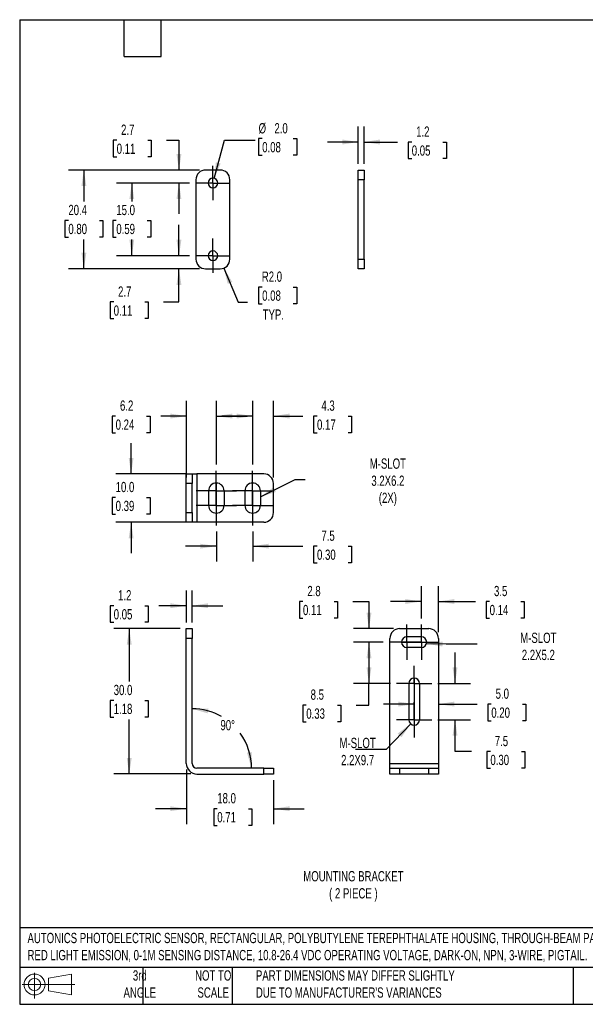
# Model space of a CAD drawing. Header units: millimetres. Extents: x 3 to 137, y 3 to 105.
# Tile 1 of 3: x 3 to 62, y 3 to 105. Entities that reach past the tile are written whole.
import ezdxf

# ---------------------------------------------------------------- set-up
doc = ezdxf.new("R2010")
doc.units = ezdxf.units.MM
doc.header["$LTSCALE"] = 0.5
doc.linetypes.add('CENTERX2', pattern=[20.32, 12.7, -2.54, 2.54, -2.54])
doc.layers.add('CENTER', color=40, linetype='CENTERX2')
doc.layers.add('DIMENSIONS', color=140, linetype='Continuous', lineweight=25)
doc.layers.add('TEXT', color=140, linetype='Continuous', lineweight=25)
doc.styles.add('SLDTEXTSTYLE0', font='TXT', dxfattribs={"width": 0.7})
doc.dimstyles.new('SLDDIMSTYLE0', dxfattribs={"dimtxt": 1.079004, "dimasz": 1.651, "dimexe": 0, "dimexo": 0.0625, "dimgap": 0.269751, "dimtad": 0, "dimtih": 1, "dimtoh": 1, "dimlfac": 2, "dimrnd": 1e-09, "dimzin": 12, "dimdsep": 46, "dimtxsty": 'SLDTEXTSTYLE0', "dimsah": 1, "dimcen": 0.09, "dimadec": 0, "dimazin": 3, "dimtfac": 1, "dimtmove": 0, "dimatfit": 0, "dimfxl": 0, "dimfrac": 2, "dimtolj": 1, "dimtzin": 12, "dimarcsym": 0})
doc.dimstyles.new('SLDDIMSTYLE1', dxfattribs={"dimtxt": 1.079004, "dimasz": 1.651, "dimexe": 0, "dimexo": 0.0625, "dimgap": 0.269751, "dimtad": 0, "dimtih": 1, "dimtoh": 1, "dimdec": 4, "dimzin": 12, "dimdsep": 46, "dimtxsty": 'SLDTEXTSTYLE0', "dimsah": 1, "dimcen": 0.09, "dimadec": 0, "dimazin": 3, "dimtfac": 1, "dimtdec": 0, "dimtofl": 0, "dimtmove": 0, "dimatfit": 3, "dimfxl": 0, "dimfrac": 2, "dimtolj": 1, "dimtzin": 12, "dimarcsym": 0})
doc.dimstyles.new('SLDDIMSTYLE2', dxfattribs={"dimtxt": 1.079004, "dimasz": 1.651, "dimexe": 0, "dimexo": 0.0625, "dimgap": 0.269751, "dimtad": 0, "dimtih": 1, "dimtoh": 1, "dimlfac": 2, "dimrnd": 1e-09, "dimzin": 4, "dimdsep": 46, "dimtxsty": 'SLDTEXTSTYLE0', "dimsah": 1, "dimcen": 0.09, "dimadec": 0, "dimazin": 1, "dimtfac": 1, "dimtofl": 0, "dimtmove": 0, "dimatfit": 3, "dimfxl": 0, "dimfrac": 2, "dimtolj": 1, "dimtzin": 12, "dimarcsym": 0})
doc.dimstyles.new('SLDDIMSTYLE3', dxfattribs={"dimtxt": 1.079004, "dimasz": 1.651, "dimexe": 0, "dimexo": 0.0625, "dimgap": 0.269751, "dimtad": 0, "dimtih": 1, "dimtoh": 1, "dimlfac": 2, "dimrnd": 1e-09, "dimzin": 4, "dimdsep": 46, "dimtxsty": 'SLDTEXTSTYLE0', "dimsah": 1, "dimcen": 0.09, "dimadec": 0, "dimazin": 1, "dimtfac": 1, "dimtmove": 0, "dimatfit": 0, "dimfxl": 0, "dimfrac": 2, "dimtolj": 1, "dimtzin": 12, "dimarcsym": 0})
doc.dimstyles.new('SLDDIMSTYLE4', dxfattribs={"dimtxt": 0.18, "dimasz": 1.651, "dimexe": 0, "dimexo": 0.0625, "dimgap": 0, "dimtad": 0, "dimtih": 1, "dimtoh": 1, "dimdec": 0, "dimrnd": 1e-09, "dimzin": 0, "dimdsep": 46, "dimtxsty": 'Standard', "dimsah": 1, "dimcen": 0.09, "dimadec": 0, "dimazin": 0, "dimtfac": 1.651, "dimtdec": 0, "dimtofl": 0, "dimtmove": 0, "dimatfit": 3, "dimfxl": 0, "dimfrac": 2, "dimtolj": 1, "dimtzin": 0, "dimarcsym": 0})
doc.dimstyles.new('SLDDIMSTYLE5', dxfattribs={"dimtxt": 1.079004, "dimasz": 1.651, "dimexe": 0, "dimexo": 0.0625, "dimgap": 0.269751, "dimtad": 0, "dimtih": 1, "dimtoh": 1, "dimlfac": 2, "dimrnd": 1e-09, "dimzin": 12, "dimdsep": 46, "dimtxsty": 'SLDTEXTSTYLE0', "dimsah": 1, "dimcen": 0.09, "dimadec": 0, "dimazin": 3, "dimtfac": 1, "dimtofl": 0, "dimtmove": 0, "dimatfit": 3, "dimfxl": 0, "dimfrac": 2, "dimtolj": 1, "dimtzin": 12, "dimarcsym": 0})
doc.dimstyles.new('SLDDIMSTYLE6', dxfattribs={"dimtxt": 1.079004, "dimasz": 1.651, "dimexe": 0, "dimexo": 0.0625, "dimgap": 0.269751, "dimtad": 0, "dimtih": 1, "dimtoh": 1, "dimlfac": 2, "dimrnd": 1e-09, "dimzin": 4, "dimdsep": 46, "dimtxsty": 'SLDTEXTSTYLE0', "dimsah": 1, "dimcen": 0, "dimadec": 0, "dimazin": 1, "dimtfac": 1, "dimtofl": 0, "dimtmove": 0, "dimatfit": 3, "dimfxl": 0, "dimfrac": 2, "dimtolj": 1, "dimtzin": 12, "dimarcsym": 0})
doc.dimstyles.new('SLDDIMSTYLE7', dxfattribs={"dimtxt": 1.079004, "dimasz": 1.651, "dimexe": 0, "dimexo": 0.0625, "dimgap": 0.269751, "dimtad": 0, "dimtih": 1, "dimtoh": 1, "dimlfac": 2, "dimrnd": 1e-09, "dimzin": 4, "dimdsep": 46, "dimtxsty": 'SLDTEXTSTYLE0', "dimsah": 1, "dimcen": 0, "dimadec": 0, "dimazin": 1, "dimtfac": 1, "dimtofl": 0, "dimtmove": 0, "dimatfit": 3, "dimfxl": 0, "dimfrac": 2, "dimtolj": 1, "dimtzin": 12, "dimarcsym": 0})

# ---------------------------------------------------------------- blocks, each defined once
blk = doc.blocks.new('Block11')
at = {"color": 7, "linetype": 'Continuous', "lineweight": 18}
for p, q in [((1.29, 2.66), (1.29, 0)), ((2.74, 2.08), (5.09, 2.52)), ((2.74, 0.8), (2.74, 2.08)), ((5.09, 2.52), (5.09, 0.37)), ((0, 1.44), (5.44, 1.44)), ((2.74, 0.8), (5.09, 0.37))]:
    blk.add_line(p, q, dxfattribs=at)
for radius in [1.08, 0.643]:
    blk.add_circle((1.29, 1.44), radius, dxfattribs=at)
blk = doc.blocks.new('Block12')
at = {"color": 7, "linetype": 'Continuous'}
blk.add_blockref('Block11', (0, 0), dxfattribs=at)
blk = doc.blocks.new('_D')
at = {"layer": 'DIMENSIONS'}
for p, q in [((20.38, 42.57), (20.38, 45.89)), ((20.98, 42.57), (20.98, 45.89)), ((12.88, 44.3), (12.52, 44.3)), ((12.52, 44.3), (12.52, 42.59)), ((16.09, 44.3), (16.45, 44.3)), ((16.45, 44.3), (16.45, 42.59)), ((20.38, 44.3), (17.55, 44.3)), ((20.98, 44.3), (24.15, 44.3)), ((12.52, 42.59), (12.88, 42.59)), ((16.45, 42.59), (16.09, 42.59))]:
    blk.add_line(p, q, dxfattribs=at)
for points in [[(20.38, 44.3), (18.72, 44.56), (18.72, 44.05)], [(20.98, 44.3), (22.63, 44.05), (22.63, 44.56)]]:
    blk.add_solid(points, dxfattribs=at)
at = {"layer": 'DIMENSIONS', "char_height": 1.058, "attachment_point": 1, "style": 'SLDTEXTSTYLE0'}
for s, insert in [('1.2', (13.33, 45.91)), ('0.05', (12.88, 43.95))]:
    blk.add_mtext(s, dxfattribs=dict(at, insert=insert))
blk = doc.blocks.new('_D_1')
at = {"layer": 'DIMENSIONS'}
for start, end in [(60.242, 90), (0, 36.0375)]:
    blk.add_arc((20.98, 27.54), 6.13, start, end, dxfattribs=at)
for points in [[(20.98, 33.67), (22.58, 33.2), (22.65, 33.7)], [(27.1, 27.54), (27.14, 29.21), (26.64, 29.14)]]:
    blk.add_solid(points, dxfattribs=at)
at = {"layer": 'DIMENSIONS', "insert": (23.9, 32.51), "char_height": 1.058, "attachment_point": 1, "style": 'SLDTEXTSTYLE0'}
blk.add_mtext('90°', dxfattribs=at)
blk = doc.blocks.new('_D_2')
at = {"layer": 'DIMENSIONS'}
for p, q in [((19.74, 41.94), (12.9, 41.94)), ((14.48, 41.94), (14.48, 36.49)), ((12.88, 34.54), (12.52, 34.54)), ((12.52, 34.54), (12.52, 32.82)), ((16.09, 34.54), (16.45, 34.54)), ((16.45, 34.54), (16.45, 32.82)), ((12.52, 32.82), (12.88, 32.82)), ((14.48, 26.94), (14.48, 32.58)), ((16.45, 32.82), (16.09, 32.82)), ((20.84, 26.94), (12.9, 26.94))]:
    blk.add_line(p, q, dxfattribs=at)
for points in [[(14.48, 41.94), (14.23, 40.29), (14.74, 40.29)], [(14.48, 26.94), (14.74, 28.59), (14.23, 28.59)]]:
    blk.add_solid(points, dxfattribs=at)
at = {"layer": 'DIMENSIONS', "char_height": 1.058, "attachment_point": 1, "style": 'SLDTEXTSTYLE0'}
for s, insert in [('30.0', (12.88, 36.14)), ('1.18', (12.88, 34.19))]:
    blk.add_mtext(s, dxfattribs=dict(at, insert=insert))
blk = doc.blocks.new('_D_3')
at = {"layer": 'DIMENSIONS'}
for p, q in [((20.38, 27.4), (20.38, 21.77)), ((29.38, 26.3), (29.38, 21.77)), ((20.38, 23.36), (17.2, 23.36)), ((23.57, 23.36), (23.21, 23.36)), ((23.21, 23.36), (23.21, 21.64)), ((26.78, 23.36), (27.14, 23.36)), ((27.14, 23.36), (27.14, 21.64)), ((29.38, 23.36), (32.55, 23.36)), ((23.21, 21.64), (23.57, 21.64)), ((27.14, 21.64), (26.78, 21.64))]:
    blk.add_line(p, q, dxfattribs=at)
for points in [[(20.38, 23.36), (18.72, 23.61), (18.72, 23.11)], [(29.38, 23.36), (31.03, 23.11), (31.03, 23.61)]]:
    blk.add_solid(points, dxfattribs=at)
at = {"layer": 'DIMENSIONS', "char_height": 1.058, "attachment_point": 1, "style": 'SLDTEXTSTYLE0'}
for s, insert in [('18.0', (23.57, 24.97)), ('0.71', (23.57, 23.01))]:
    blk.add_mtext(s, dxfattribs=dict(at, insert=insert))
blk = doc.blocks.new('_D_4')
at = {"layer": 'DIMENSIONS'}
for p, q in [((14.68, 57.91), (14.68, 61.09)), ((20.34, 57.91), (13.09, 57.91)), ((13.08, 55.48), (12.71, 55.48)), ((12.71, 55.48), (12.71, 53.76)), ((16.28, 55.48), (16.65, 55.48)), ((16.65, 55.48), (16.65, 53.76)), ((12.71, 53.76), (13.08, 53.76)), ((20.34, 52.91), (13.09, 52.91)), ((14.68, 52.91), (14.68, 49.74)), ((16.65, 53.76), (16.28, 53.76))]:
    blk.add_line(p, q, dxfattribs=at)
for points in [[(14.68, 57.91), (14.93, 59.56), (14.43, 59.56)], [(14.68, 52.91), (14.43, 51.26), (14.93, 51.26)]]:
    blk.add_solid(points, dxfattribs=at)
at = {"layer": 'DIMENSIONS', "char_height": 1.058, "attachment_point": 1, "style": 'SLDTEXTSTYLE0'}
for s, insert in [('10.0', (13.08, 57.08)), ('0.39', (13.08, 55.13))]:
    blk.add_mtext(s, dxfattribs=dict(at, insert=insert))
blk = doc.blocks.new('_D_5')
at = {"layer": 'DIMENSIONS'}
for p, q in [((20.38, 57.55), (20.38, 65.46)), ((23.48, 58.87), (23.48, 65.46)), ((13.08, 63.87), (12.71, 63.87)), ((12.71, 63.87), (12.71, 62.16)), ((16.28, 63.87), (16.65, 63.87)), ((16.65, 63.87), (16.65, 62.16)), ((20.38, 63.87), (17.75, 63.87)), ((23.48, 63.87), (26.65, 63.87)), ((12.71, 62.16), (13.08, 62.16)), ((16.65, 62.16), (16.28, 62.16))]:
    blk.add_line(p, q, dxfattribs=at)
for points in [[(20.38, 63.87), (18.72, 64.13), (18.72, 63.62)], [(23.48, 63.87), (25.13, 63.62), (25.13, 64.13)]]:
    blk.add_solid(points, dxfattribs=at)
at = {"layer": 'DIMENSIONS', "char_height": 1.058, "attachment_point": 1, "style": 'SLDTEXTSTYLE0'}
for s, insert in [('6.2', (13.53, 65.48)), ('0.24', (13.08, 63.52))]:
    blk.add_mtext(s, dxfattribs=dict(at, insert=insert))
blk = doc.blocks.new('_D_6')
at = {"layer": 'DIMENSIONS'}
for p, q in [((27.23, 58.87), (27.23, 65.46)), ((29.38, 57.55), (29.38, 65.46)), ((27.23, 63.87), (24.05, 63.87)), ((29.38, 63.87), (32.41, 63.87)), ((33.87, 63.87), (33.51, 63.87)), ((33.51, 63.87), (33.51, 62.16)), ((37.08, 63.87), (37.44, 63.87)), ((37.44, 63.87), (37.44, 62.16)), ((33.51, 62.16), (33.87, 62.16)), ((37.44, 62.16), (37.08, 62.16))]:
    blk.add_line(p, q, dxfattribs=at)
for points in [[(27.23, 63.87), (25.57, 64.13), (25.57, 63.62)], [(29.38, 63.87), (31.03, 63.62), (31.03, 64.13)]]:
    blk.add_solid(points, dxfattribs=at)
at = {"layer": 'DIMENSIONS', "char_height": 1.058, "attachment_point": 1, "style": 'SLDTEXTSTYLE0'}
for s, insert in [('4.3', (34.32, 65.48)), ('0.17', (33.87, 63.52))]:
    blk.add_mtext(s, dxfattribs=dict(at, insert=insert))
blk = doc.blocks.new('_D_7')
at = {"layer": 'DIMENSIONS'}
for p, q in [((23.48, 51.96), (23.48, 48.86)), ((27.23, 51.96), (27.23, 48.86)), ((23.48, 50.45), (20.3, 50.45)), ((27.23, 50.45), (32.41, 50.45)), ((33.87, 50.45), (33.51, 50.45)), ((33.51, 50.45), (33.51, 48.73)), ((37.08, 50.45), (37.44, 50.45)), ((37.44, 50.45), (37.44, 48.73)), ((33.51, 48.73), (33.87, 48.73)), ((37.44, 48.73), (37.08, 48.73))]:
    blk.add_line(p, q, dxfattribs=at)
for points in [[(23.48, 50.45), (21.82, 50.7), (21.82, 50.2)], [(27.23, 50.45), (28.88, 50.2), (28.88, 50.7)]]:
    blk.add_solid(points, dxfattribs=at)
at = {"layer": 'DIMENSIONS', "char_height": 1.058, "attachment_point": 1, "style": 'SLDTEXTSTYLE0'}
for s, insert in [('7.5', (34.32, 52.06)), ('0.30', (33.87, 50.1))]:
    blk.add_mtext(s, dxfattribs=dict(at, insert=insert))
blk = doc.blocks.new('SW_CENTERMARKSYMBOL_0')
at = {"layer": 'CENTER', "color": 0}
for p, q in [((0, 1.27), (0, 2.07)), ((0, 0), (0, 1.27)), ((-1.27, 0), (-2.07, 0)), ((0, 0), (-1.27, 0)), ((0, 0), (0, -1.27)), ((0, 0), (1.27, 0)), ((1.27, 0), (2.07, 0)), ((0, -1.27), (0, -2.07))]:
    blk.add_line(p, q, dxfattribs=at)
blk = doc.blocks.new('SW_CENTERMARKSYMBOL_1')
at = {"layer": 'CENTER', "color": 0}
for p, q in [((0, 1.27), (0, 2.07)), ((0, 0), (0, 1.27)), ((-1.27, 0), (-2.07, 0)), ((0, 0), (-1.27, 0)), ((0, 0), (0, -1.27)), ((0, 0), (1.27, 0)), ((1.27, 0), (2.07, 0)), ((0, -1.27), (0, -2.07))]:
    blk.add_line(p, q, dxfattribs=at)
blk = doc.blocks.new('SW_CENTERMARKSYMBOL_2')
at = {"layer": 'CENTER', "color": 0}
for p, q in [((0, 1.27), (0, 2.07)), ((0, 0), (0, 1.27)), ((-1.27, 0), (-2.07, 0)), ((0, 0), (-1.27, 0)), ((0, 0), (0, -1.27)), ((0, 0), (1.27, 0)), ((1.27, 0), (2.07, 0)), ((0, -1.27), (0, -2.07))]:
    blk.add_line(p, q, dxfattribs=at)
blk = doc.blocks.new('SW_CENTERMARKSYMBOL_3')
at = {"layer": 'CENTER', "color": 0}
for p, q in [((0, 1.27), (0, 2.07)), ((0, 0), (0, 1.27)), ((-1.27, 0), (-2.07, 0)), ((0, 0), (-1.27, 0)), ((0, 0), (0, -1.27)), ((0, 0), (1.27, 0)), ((1.27, 0), (2.07, 0)), ((0, -1.27), (0, -2.07))]:
    blk.add_line(p, q, dxfattribs=at)
blk = doc.blocks.new('_D_8')
at = {"layer": 'DIMENSIONS'}
for p, q in [((44.65, 42.99), (44.65, 46.33)), ((46.4, 41.57), (46.4, 46.33)), ((44.65, 44.74), (41.47, 44.74)), ((46.4, 44.74), (50.23, 44.74)), ((51.69, 44.74), (51.33, 44.74)), ((51.33, 44.74), (51.33, 43.03)), ((54.9, 44.74), (55.26, 44.74)), ((55.26, 44.74), (55.26, 43.03)), ((51.33, 43.03), (51.69, 43.03)), ((55.26, 43.03), (54.9, 43.03))]:
    blk.add_line(p, q, dxfattribs=at)
for points in [[(44.65, 44.74), (43, 44.99), (43, 44.49)], [(46.4, 44.74), (48.05, 44.49), (48.05, 44.99)]]:
    blk.add_solid(points, dxfattribs=at)
at = {"layer": 'DIMENSIONS', "char_height": 1.058, "attachment_point": 1, "style": 'SLDTEXTSTYLE0'}
for s, insert in [('3.5', (52.14, 46.35)), ('0.14', (51.69, 44.39))]:
    blk.add_mtext(s, dxfattribs=dict(at, insert=insert))
blk = doc.blocks.new('_D_9')
at = {"layer": 'DIMENSIONS'}
for p, q in [((43.9, 34.15), (40.72, 34.15)), ((43.9, 33.83), (43.9, 32.57)), ((46.4, 34.15), (50.4, 34.15)), ((51.86, 34.15), (51.5, 34.15)), ((51.5, 34.15), (51.5, 32.44)), ((55.07, 34.15), (55.43, 34.15)), ((55.43, 34.15), (55.43, 32.44)), ((51.5, 32.44), (51.86, 32.44)), ((55.43, 32.44), (55.07, 32.44))]:
    blk.add_line(p, q, dxfattribs=at)
for points in [[(43.9, 34.15), (42.25, 34.41), (42.25, 33.9)], [(46.4, 34.15), (48.05, 33.9), (48.05, 34.41)]]:
    blk.add_solid(points, dxfattribs=at)
at = {"layer": 'DIMENSIONS', "char_height": 1.058, "attachment_point": 1, "style": 'SLDTEXTSTYLE0'}
for s, insert in [('5.0', (52.31, 35.76)), ('0.20', (51.86, 33.8))]:
    blk.add_mtext(s, dxfattribs=dict(at, insert=insert))
blk = doc.blocks.new('_D_10')
at = {"layer": 'DIMENSIONS'}
for p, q in [((32.42, 44.74), (32.06, 44.74)), ((32.06, 44.74), (32.06, 43.03)), ((35.63, 44.74), (35.99, 44.74)), ((35.99, 44.74), (35.99, 43.03)), ((37.57, 44.74), (39.23, 44.74)), ((39.23, 44.74), (39.23, 41.94)), ((32.06, 43.03), (32.42, 43.03)), ((35.99, 43.03), (35.63, 43.03)), ((41.76, 41.94), (37.65, 41.94)), ((40.69, 40.54), (37.65, 40.54)), ((39.23, 40.54), (39.23, 37.36))]:
    blk.add_line(p, q, dxfattribs=at)
for points in [[(39.23, 41.94), (39.49, 43.59), (38.98, 43.59)], [(39.23, 40.54), (38.98, 38.89), (39.49, 38.89)]]:
    blk.add_solid(points, dxfattribs=at)
at = {"layer": 'DIMENSIONS', "char_height": 1.058, "attachment_point": 1, "style": 'SLDTEXTSTYLE0'}
for s, insert in [('2.8', (32.87, 46.35)), ('0.11', (32.42, 44.39))]:
    blk.add_mtext(s, dxfattribs=dict(at, insert=insert))
blk = doc.blocks.new('_D_11')
at = {"layer": 'DIMENSIONS'}
for p, q in [((40.69, 40.54), (37.65, 40.54)), ((39.23, 40.54), (39.23, 36.29)), ((41.44, 36.29), (37.65, 36.29)), ((39.23, 34.05), (39.23, 36.29)), ((32.76, 34.05), (32.4, 34.05)), ((32.4, 34.05), (32.4, 32.34)), ((35.97, 34.05), (36.33, 34.05)), ((36.33, 34.05), (36.33, 32.34)), ((37.92, 34.05), (39.23, 34.05)), ((32.4, 32.34), (32.76, 32.34)), ((36.33, 32.34), (35.97, 32.34))]:
    blk.add_line(p, q, dxfattribs=at)
for points in [[(39.23, 40.54), (38.98, 38.89), (39.49, 38.89)], [(39.23, 36.29), (39.49, 37.94), (38.98, 37.94)]]:
    blk.add_solid(points, dxfattribs=at)
at = {"layer": 'DIMENSIONS', "char_height": 1.058, "attachment_point": 1, "style": 'SLDTEXTSTYLE0'}
for s, insert in [('8.5', (33.21, 35.66)), ('0.33', (32.76, 33.7))]:
    blk.add_mtext(s, dxfattribs=dict(at, insert=insert))
blk = doc.blocks.new('_D_12')
at = {"layer": 'DIMENSIONS'}
for p, q in [((48.12, 36.29), (48.12, 39.46)), ((46.35, 36.29), (49.71, 36.29)), ((46.35, 32.54), (49.71, 32.54)), ((48.12, 29.27), (48.12, 32.54)), ((49.83, 29.27), (48.12, 29.27)), ((51.77, 29.27), (51.41, 29.27)), ((51.41, 29.27), (51.41, 27.55)), ((54.98, 29.27), (55.34, 29.27)), ((55.34, 29.27), (55.34, 27.55)), ((51.41, 27.55), (51.77, 27.55)), ((55.34, 27.55), (54.98, 27.55))]:
    blk.add_line(p, q, dxfattribs=at)
for points in [[(48.12, 36.29), (48.37, 37.94), (47.86, 37.94)], [(48.12, 32.54), (47.86, 30.89), (48.37, 30.89)]]:
    blk.add_solid(points, dxfattribs=at)
at = {"layer": 'DIMENSIONS', "char_height": 1.058, "attachment_point": 1, "style": 'SLDTEXTSTYLE0'}
for s, insert in [('7.5', (52.22, 30.87)), ('0.30', (51.77, 28.92))]:
    blk.add_mtext(s, dxfattribs=dict(at, insert=insert))
blk = doc.blocks.new('SW_CENTERMARKSYMBOL_4')
at = {"layer": 'CENTER', "color": 0}
for p, q in [((0, 1.27), (0, 1.82)), ((0, 0), (0, 1.27)), ((-1.27, 0), (-1.82, 0)), ((0, 0), (-1.27, 0)), ((0, 0), (0, -1.27)), ((0, 0), (1.27, 0)), ((1.27, 0), (1.82, 0)), ((0, -1.27), (0, -1.82))]:
    blk.add_line(p, q, dxfattribs=at)
blk = doc.blocks.new('SW_CENTERMARKSYMBOL_5')
at = {"layer": 'CENTER', "color": 0}
for p, q in [((0, 1.27), (0, 1.82)), ((0, 0), (0, 1.27)), ((-1.27, 0), (-1.82, 0)), ((0, 0), (-1.27, 0)), ((0, 0), (0, -1.27)), ((0, 0), (1.27, 0)), ((1.27, 0), (1.82, 0)), ((0, -1.27), (0, -1.82))]:
    blk.add_line(p, q, dxfattribs=at)
blk = doc.blocks.new('SW_CENTERMARKSYMBOL_6')
at = {"layer": 'CENTER', "color": 0}
for p, q in [((0, 1.27), (0, 1.82)), ((0, 0), (0, 1.27)), ((-1.27, 0), (-1.82, 0)), ((0, 0), (-1.27, 0)), ((0, 0), (0, -1.27)), ((0, 0), (1.27, 0)), ((1.27, 0), (1.82, 0)), ((0, -1.27), (0, -1.82))]:
    blk.add_line(p, q, dxfattribs=at)
blk = doc.blocks.new('SW_CENTERMARKSYMBOL_7')
at = {"layer": 'CENTER', "color": 0}
for p, q in [((0, 1.27), (0, 1.82)), ((0, 0), (0, 1.27)), ((-1.27, 0), (-1.82, 0)), ((0, 0), (-1.27, 0)), ((0, 0), (0, -1.27)), ((0, 0), (1.27, 0)), ((1.27, 0), (1.82, 0)), ((0, -1.27), (0, -1.82))]:
    blk.add_line(p, q, dxfattribs=at)
blk = doc.blocks.new('_D_13')
at = {"layer": 'DIMENSIONS'}
for p, q in [((28.21, 92.5), (27.84, 92.5)), ((27.84, 92.5), (27.84, 90.78)), ((31.41, 92.5), (31.78, 92.5)), ((31.78, 92.5), (31.78, 90.78)), ((23.25, 88.4), (24.31, 92.34)), ((24.31, 92.34), (27.48, 92.34)), ((27.84, 90.78), (28.21, 90.78)), ((31.78, 90.78), (31.41, 90.78))]:
    blk.add_line(p, q, dxfattribs=at)
blk.add_solid([(23.25, 88.4), (23.92, 89.93), (23.43, 90.06)], dxfattribs=at)
at = {"layer": 'DIMENSIONS', "char_height": 1.058, "attachment_point": 1, "style": 'SLDTEXTSTYLE0'}
for s, insert in [('%%c', (27.84, 94.1)), ('2.0', (29.47, 94.1)), ('0.08', (28.21, 92.15))]:
    blk.add_mtext(s, dxfattribs=dict(at, insert=insert))
blk = doc.blocks.new('_D_14')
at = {"layer": 'DIMENSIONS'}
for p, q in [((24.25, 79.14), (25.72, 75.62)), ((28.21, 77.18), (27.84, 77.18)), ((27.84, 77.18), (27.84, 75.47)), ((31.41, 77.18), (31.78, 77.18)), ((31.78, 77.18), (31.78, 75.47)), ((25.72, 75.62), (26.69, 75.62)), ((27.84, 75.47), (28.21, 75.47)), ((31.78, 75.47), (31.41, 75.47))]:
    blk.add_line(p, q, dxfattribs=at)
blk.add_solid([(24.25, 79.14), (24.65, 77.52), (25.12, 77.71)], dxfattribs=at)
at = {"layer": 'DIMENSIONS', "char_height": 1.058, "attachment_point": 1, "style": 'SLDTEXTSTYLE0'}
for s, insert in [('R2.0', (28.17, 78.79)), ('0.08', (28.21, 76.83)), ('TYP.', (28.26, 74.88))]:
    blk.add_mtext(s, dxfattribs=dict(at, insert=insert))
blk = doc.blocks.new('_D_15')
at = {"layer": 'DIMENSIONS'}
for p, q in [((19.62, 80.41), (19.62, 83.59)), ((20.72, 80.41), (18.03, 80.41)), ((21.74, 79.06), (18.03, 79.06)), ((19.62, 75.65), (19.62, 79.06)), ((12.88, 75.65), (12.52, 75.65)), ((12.52, 75.65), (12.52, 73.93)), ((16.09, 75.65), (16.45, 75.65)), ((16.45, 75.65), (16.45, 73.93)), ((18.03, 75.65), (19.62, 75.65)), ((12.52, 73.93), (12.88, 73.93)), ((16.45, 73.93), (16.09, 73.93))]:
    blk.add_line(p, q, dxfattribs=at)
for points in [[(19.62, 80.41), (19.87, 82.07), (19.36, 82.07)], [(19.62, 79.06), (19.36, 77.41), (19.87, 77.41)]]:
    blk.add_solid(points, dxfattribs=at)
at = {"layer": 'DIMENSIONS', "char_height": 1.058, "attachment_point": 1, "style": 'SLDTEXTSTYLE0'}
for s, insert in [('2.7', (13.33, 77.25)), ('0.11', (12.88, 75.29))]:
    blk.add_mtext(s, dxfattribs=dict(at, insert=insert))
blk = doc.blocks.new('_D_16')
at = {"layer": 'DIMENSIONS'}
for p, q in [((20.72, 87.91), (13.16, 87.91)), ((14.75, 87.91), (14.75, 86.02)), ((13.15, 84.06), (12.78, 84.06)), ((12.78, 84.06), (12.78, 82.35)), ((16.35, 84.06), (16.72, 84.06)), ((16.72, 84.06), (16.72, 82.35)), ((12.78, 82.35), (13.15, 82.35)), ((16.72, 82.35), (16.35, 82.35)), ((14.75, 80.41), (14.75, 82.1)), ((20.72, 80.41), (13.16, 80.41))]:
    blk.add_line(p, q, dxfattribs=at)
for points in [[(14.75, 87.91), (14.5, 86.26), (15, 86.26)], [(14.75, 80.41), (15, 82.07), (14.5, 82.07)]]:
    blk.add_solid(points, dxfattribs=at)
at = {"layer": 'DIMENSIONS', "char_height": 1.058, "attachment_point": 1, "style": 'SLDTEXTSTYLE0'}
for s, insert in [('15.0', (13.15, 85.67)), ('0.59', (13.15, 83.71))]:
    blk.add_mtext(s, dxfattribs=dict(at, insert=insert))
blk = doc.blocks.new('_D_17')
at = {"layer": 'DIMENSIONS'}
for p, q in [((13.19, 92.34), (12.83, 92.34)), ((12.83, 92.34), (12.83, 90.63)), ((16.4, 92.34), (16.76, 92.34)), ((16.76, 92.34), (16.76, 90.63)), ((18.34, 92.34), (19.62, 92.34)), ((19.62, 92.34), (19.62, 89.26)), ((12.83, 90.63), (13.19, 90.63)), ((16.76, 90.63), (16.4, 90.63)), ((21.74, 89.26), (18.03, 89.26)), ((20.72, 87.91), (18.03, 87.91)), ((19.62, 87.91), (19.62, 84.74))]:
    blk.add_line(p, q, dxfattribs=at)
for points in [[(19.62, 89.26), (19.87, 90.92), (19.36, 90.92)], [(19.62, 87.91), (19.36, 86.26), (19.87, 86.26)]]:
    blk.add_solid(points, dxfattribs=at)
at = {"layer": 'DIMENSIONS', "char_height": 1.058, "attachment_point": 1, "style": 'SLDTEXTSTYLE0'}
for s, insert in [('2.7', (13.64, 93.95)), ('0.11', (13.19, 91.99))]:
    blk.add_mtext(s, dxfattribs=dict(at, insert=insert))
blk = doc.blocks.new('_D_18')
at = {"layer": 'DIMENSIONS'}
for p, q in [((21.74, 89.26), (8.22, 89.26)), ((9.8, 89.26), (9.8, 86.02)), ((8.2, 84.06), (7.84, 84.06)), ((7.84, 84.06), (7.84, 82.35)), ((11.41, 84.06), (11.77, 84.06)), ((11.77, 84.06), (11.77, 82.35)), ((7.84, 82.35), (8.2, 82.35)), ((11.77, 82.35), (11.41, 82.35)), ((9.8, 79.06), (9.8, 82.1)), ((21.74, 79.06), (8.22, 79.06))]:
    blk.add_line(p, q, dxfattribs=at)
for points in [[(9.8, 89.26), (9.55, 87.61), (10.06, 87.61)], [(9.8, 79.06), (10.06, 80.72), (9.55, 80.72)]]:
    blk.add_solid(points, dxfattribs=at)
at = {"layer": 'DIMENSIONS', "char_height": 1.058, "attachment_point": 1, "style": 'SLDTEXTSTYLE0'}
for s, insert in [('20.4', (8.2, 85.67)), ('0.80', (8.2, 83.71))]:
    blk.add_mtext(s, dxfattribs=dict(at, insert=insert))
blk = doc.blocks.new('SW_CENTERMARKSYMBOL_8')
at = {"layer": 'DIMENSIONS', "color": 0}
for p, q in [((0, 1.27), (0, 1.77)), ((0, 0), (0, 1.27)), ((-1.27, 0), (-1.77, 0)), ((0, 0), (-1.27, 0)), ((0, 0), (0, -1.27)), ((0, 0), (1.27, 0)), ((1.27, 0), (1.77, 0)), ((0, -1.27), (0, -1.77))]:
    blk.add_line(p, q, dxfattribs=at)
blk = doc.blocks.new('SW_CENTERMARKSYMBOL_9')
at = {"layer": 'DIMENSIONS', "color": 0}
for p, q in [((0, 1.27), (0, 1.77)), ((0, 0), (0, 1.27)), ((-1.27, 0), (-1.77, 0)), ((0, 0), (-1.27, 0)), ((0, 0), (0, -1.27)), ((0, 0), (1.27, 0)), ((1.27, 0), (1.77, 0)), ((0, -1.27), (0, -1.77))]:
    blk.add_line(p, q, dxfattribs=at)
blk = doc.blocks.new('_D_19')
at = {"layer": 'DIMENSIONS'}
for p, q in [((38.12, 89.9), (38.12, 93.74)), ((38.72, 89.9), (38.72, 93.74)), ((38.12, 92.15), (34.95, 92.15)), ((38.72, 92.15), (42.19, 92.15)), ((43.65, 92.15), (43.29, 92.15)), ((43.29, 92.15), (43.29, 90.44)), ((46.85, 92.15), (47.22, 92.15)), ((47.22, 92.15), (47.22, 90.44)), ((43.29, 90.44), (43.65, 90.44)), ((47.22, 90.44), (46.85, 90.44))]:
    blk.add_line(p, q, dxfattribs=at)
for points in [[(38.12, 92.15), (36.47, 92.41), (36.47, 91.9)], [(38.72, 92.15), (40.37, 91.9), (40.37, 92.41)]]:
    blk.add_solid(points, dxfattribs=at)
at = {"layer": 'DIMENSIONS', "char_height": 1.058, "attachment_point": 1, "style": 'SLDTEXTSTYLE0'}
for s, insert in [('1.2', (44.1, 93.76)), ('0.05', (43.65, 91.8))]:
    blk.add_mtext(s, dxfattribs=dict(at, insert=insert))

msp = doc.modelspace()

# ---------------------------------------------------------------- linework, layer by layer
for p, q in [((23.8708, 89.26495), (22.3708, 89.26495)), ((38.12038, 89.26495), (38.72038, 89.26495)), ((38.12038, 88.26495), (38.12038, 89.26495)), ((38.72038, 89.26495), (38.72038, 88.26495)), ((21.3708, 88.26495), (21.3708, 80.06495)), ((24.8708, 80.06495), (24.8708, 88.26495)), ((38.72038, 88.26495), (38.12038, 88.26495)), ((38.12038, 80.06495), (38.12038, 88.26495)), ((38.72038, 80.06495), (38.72038, 88.26495)), ((38.12038, 80.06495), (38.72038, 80.06495)), ((38.12038, 79.06495), (38.12038, 80.06495)), ((38.72038, 80.06495), (38.72038, 79.06495)), ((22.3708, 79.06495), (23.8708, 79.06495)), ((38.72038, 79.06495), (38.12038, 79.06495)), ((20.37514, 57.91229), (20.97514, 57.91229)), ((20.37514, 56.91229), (20.37514, 57.91229)), ((20.97514, 57.91229), (20.97514, 56.91229)), ((20.97514, 57.91229), (21.47514, 57.91229)), ((21.47514, 57.91229), (21.47514, 52.91229)), ((28.37514, 57.91229), (21.47514, 57.91229)), ((20.97514, 56.91229), (20.37514, 56.91229)), ((20.37514, 53.91229), (20.37514, 56.91229)), ((20.97514, 53.91229), (20.97514, 56.91229)), ((29.37514, 53.91229), (29.37514, 56.91229)), ((22.67514, 56.16229), (22.67514, 54.66229)), ((24.27514, 56.16229), (24.27514, 54.66229)), ((26.42514, 56.16229), (26.42514, 54.66229)), ((28.02514, 56.16229), (28.02514, 54.66229)), ((20.37514, 53.91229), (20.97514, 53.91229)), ((20.37514, 52.91229), (20.37514, 53.91229)), ((20.97514, 53.91229), (20.97514, 52.91229)), ((20.97514, 52.91229), (20.37514, 52.91229)), ((21.47514, 52.91229), (20.97514, 52.91229)), ((28.37514, 52.91229), (21.47514, 52.91229)), ((20.37514, 41.93685), (20.97514, 41.93685)), ((20.37514, 40.93685), (20.37514, 41.93685)), ((20.97514, 41.93685), (20.97514, 40.93685)), ((42.39772, 41.93685), (45.39772, 41.93685)), ((20.97514, 40.93685), (20.37514, 40.93685)), ((20.37514, 28.03685), (20.37514, 40.93685)), ((20.97514, 28.03685), (20.97514, 40.93685)), ((41.39772, 28.03685), (41.39772, 40.93685)), ((44.64772, 41.08685), (43.14772, 41.08685)), ((46.39772, 40.93685), (46.39772, 28.03685)), ((44.64772, 39.98685), (43.14772, 39.98685)), ((43.34772, 36.28685), (43.34772, 32.53685)), ((44.44772, 36.28685), (44.44772, 32.53685)), ((28.37514, 27.53685), (21.47514, 27.53685)), ((28.37514, 26.93685), (28.37514, 27.53685)), ((28.37514, 27.53685), (29.37514, 27.53685)), ((29.37514, 27.53685), (29.37514, 26.93685)), ((41.39772, 28.03685), (46.39772, 28.03685)), ((41.39772, 27.53685), (41.39772, 28.03685)), ((41.39772, 26.93685), (41.39772, 27.53685)), ((41.39772, 27.53685), (42.39772, 27.53685)), ((42.39772, 27.53685), (42.39772, 26.93685)), ((42.39772, 27.53685), (45.39772, 27.53685)), ((45.39772, 26.93685), (45.39772, 27.53685)), ((45.39772, 27.53685), (46.39772, 27.53685)), ((46.39772, 28.03685), (46.39772, 27.53685)), ((46.39772, 27.53685), (46.39772, 26.93685)), ((21.47514, 26.93685), (28.37514, 26.93685)), ((29.37514, 26.93685), (28.37514, 26.93685)), ((42.39772, 26.93685), (41.39772, 26.93685)), ((45.39772, 26.93685), (42.39772, 26.93685)), ((46.39772, 26.93685), (45.39772, 26.93685))]:
    msp.add_line(p, q)
for centre, radius, start, end in [((22.3708, 88.26495), 1, 90, 180), ((23.1208, 87.91495), 0.5, 0, 180), ((23.8708, 88.26495), 1, 0, 90), ((23.1208, 87.91495), 0.5, 180, 0), ((23.1208, 80.41495), 0.5, 0, 180), ((23.1208, 80.41495), 0.5, 180, 0), ((22.3708, 80.06495), 1, 180, 270), ((23.8708, 80.06495), 1, 270, 0), ((28.37514, 56.91229), 1, 0, 90), ((23.47514, 56.16229), 0.8, 0, 180), ((27.22514, 56.16229), 0.8, 0, 180), ((23.47514, 54.66229), 0.8, 180, 0), ((27.22514, 54.66229), 0.8, 180, 0), ((28.37514, 53.91229), 1, 270, 0), ((42.39772, 40.93685), 1, 90, 180), ((45.39772, 40.93685), 1, 0, 90), ((43.14772, 40.53685), 0.55, 90, 180), ((44.64772, 40.53685), 0.55, 270, 90), ((43.14772, 40.53685), 0.55, 180, 270), ((43.89772, 36.28685), 0.55, 0, 180), ((43.89772, 32.53685), 0.55, 180, 0), ((21.47514, 28.03685), 1.1, 180, 270), ((21.47514, 28.03685), 0.5, 180, 270)]:
    msp.add_arc(centre, radius, start, end)
at = {"layer": 'DIMENSIONS'}
for p, q in [((23.47514, 56.96229), (23.47514, 53.86229)), ((42.59772, 40.53685), (45.19772, 40.53685)), ((43.89772, 36.83685), (43.89772, 31.98685))]:
    msp.add_line(p, q, dxfattribs=at)
at = {"layer": 'DIMENSIONS', "flags": 128}
msp.add_lwpolyline([(50.38791, 40.3443), (47.21291, 40.3443), (45.17684, 40.38675)], dxfattribs=at)
at = {"layer": 'DIMENSIONS'}
msp.add_solid([(45.17684, 40.38675), (46.82219, 40.09839), (46.83278, 40.60628)], dxfattribs=at)
at = {"layer": 'TEXT'}
for p, q in [((3.175, 104.775), (136.525, 104.775)), ((3.175, 104.775), (3.175, 3.175)), ((13.97, 100.965), (13.97, 104.775)), ((17.78, 100.965), (17.78, 104.775)), ((13.97, 100.965), (17.78, 100.965)), ((136.525, 11.06305), (3.175, 11.06305)), ((136.525, 6.985), (3.175, 6.985)), ((15.875, 6.985), (15.875, 3.175)), ((25.10581, 6.985), (25.10581, 3.175)), ((60.32324, 6.985), (60.32324, 3.175)), ((3.175, 3.175), (136.525, 3.175))]:
    msp.add_line(p, q, dxfattribs=at)

# ---------------------------------------------------------------- block references
at = {"layer": 'CENTER'}
for name, p in [('SW_CENTERMARKSYMBOL_0', (23.47514, 56.16229)), ('SW_CENTERMARKSYMBOL_2', (27.22514, 56.16229)), ('SW_CENTERMARKSYMBOL_1', (23.47514, 54.66229)), ('SW_CENTERMARKSYMBOL_3', (27.22514, 54.66229)), ('SW_CENTERMARKSYMBOL_4', (43.14772, 40.53685)), ('SW_CENTERMARKSYMBOL_5', (44.64772, 40.53685)), ('SW_CENTERMARKSYMBOL_6', (43.89772, 36.28685)), ('SW_CENTERMARKSYMBOL_7', (43.89772, 32.53685))]:
    msp.add_blockref(name, p, dxfattribs=at)
at = {"layer": 'DIMENSIONS'}
for name, p in [('SW_CENTERMARKSYMBOL_8', (23.1208, 87.91495)), ('SW_CENTERMARKSYMBOL_9', (23.1208, 80.41495))]:
    msp.add_blockref(name, p, dxfattribs=at)
at = {"layer": 'TEXT'}
msp.add_blockref('Block12', (3.41897, 3.77693), dxfattribs=at)

# ---------------------------------------------------------------- texts
at = {"layer": 'DIMENSIONS', "style": 'SLDTEXTSTYLE0'}
for s, insert, char_height, attachment_point in [('M-SLOT^J3.2X6.2^J(2X)', (41.18302, 59.49813), 1.0583333, 2), ('M-SLOT^J2.2X5.2', (56.71611, 41.52064), 1.0583333, 2), ('M-SLOT^J2.2X9.7', (38.06056, 30.67189), 1.0583333, 2), ('MOUNTING BRACKET^J( 2 PIECE )', (37.62318, 16.92009), 1.0583333, 2), ('AUTONICS PHOTOELECTRIC SENSOR, RECTANGULAR, POLYBUTYLENE TEREPHTHALATE HOUSING, THROUGH-BEAM PAIR, VISIBLE^JRED LIGHT EMISSION, 0-1M SENSING DISTANCE, 10.8-26.4 VDC OPERATING VOLTAGE, DARK-ON, NPN, 3-WIRE, PIGTAIL.', (3.98287, 10.54731), 1.05833333, 1)]:
    msp.add_mtext(s, dxfattribs=dict(at, insert=insert, char_height=char_height, attachment_point=attachment_point))
at = {"layer": 'TEXT', "style": 'SLDTEXTSTYLE0'}
for s, insert, char_height, attachment_point in [('3rd^JANGLE', (15.57432, 6.682), 1.058333, 2), ('NOT TO^JSCALE', (23.15177, 6.682), 1.0583333, 2), ("PART DIMENSIONS MAY DIFFER SLIGHTLY ^JDUE TO MANUFACTURER'S VARIANCES", (27.55964, 6.682), 1.0583333, 1)]:
    msp.add_mtext(s, dxfattribs=dict(at, insert=insert, char_height=char_height, attachment_point=attachment_point))

# ---------------------------------------------------------------- dimensions: what is measured, and where the dimension line sits
at = {"layer": 'DIMENSIONS'}
for base, p1, p2, dimstyle, picture, middle in [((19.6178, 89.26495), (21.3508, 87.91495), (22.3708, 89.26495), 'SLDDIMSTYLE0', '_D_17', (19.6178, 92.34434)), ((9.80289, 79.06495), (22.3708, 89.26495), (22.3708, 79.06495), 'SLDDIMSTYLE5', '_D_18', (9.80289, 84.05997)), ((14.75035, 87.91495), (21.3508, 80.41495), (21.3508, 87.91495), 'SLDDIMSTYLE2', '_D_16', (14.75035, 84.05997)), ((19.6178, 79.06495), (21.3508, 80.41495), (22.3708, 79.06495), 'SLDDIMSTYLE0', '_D_15', (19.6178, 75.64543)), ((14.68005, 57.91229), (20.97514, 52.91229), (20.97514, 57.91229), 'SLDDIMSTYLE3', '_D_4', (14.68005, 55.47733)), ((39.23422, 41.93685), (41.32772, 40.53685), (42.39772, 41.93685), 'SLDDIMSTYLE0', '_D_10', (39.23422, 44.74072)), ((14.48479, 26.93685), (20.37514, 41.93685), (21.47514, 26.93685), 'SLDDIMSTYLE2', '_D_2', (14.48479, 34.53829)), ((39.23422, 36.28685), (41.32772, 40.53685), (42.07772, 36.28685), 'SLDDIMSTYLE5', '_D_11', (39.23422, 34.05014)), ((48.11863, 32.53685), (45.71772, 36.28685), (45.71772, 32.53685), 'SLDDIMSTYLE0', '_D_12', (48.11863, 29.26623))]:
    dim = msp.add_linear_dim(base=base, p1=p1, p2=p2, angle=90, dimstyle=dimstyle, dxfattribs=at)
    dim.commit()
    dim.dimension.update_dxf_attribs({"geometry": picture, "text_midpoint": middle, "dimtype": 160})
dim = msp.add_diameter_dim_2p(p1=(22.99139, 87.43199), p2=(23.2502, 88.39792), dimstyle='SLDDIMSTYLE6', dxfattribs=at)
dim.commit()
dim.dimension.update_dxf_attribs({"geometry": '_D_13', "text_midpoint": (29.81049, 92.34434), "dimtype": 163})
for base, p1, p2, dimstyle, picture, middle in [((38.72038, 92.15168), (38.12038, 89.26495), (38.72038, 89.26495), 'SLDDIMSTYLE0', '_D_19', (45.2512, 92.15168)), ((20.37514, 63.87359), (23.47514, 58.23229), (20.37514, 56.91229), 'SLDDIMSTYLE0', '_D_5', (14.68005, 63.87359)), ((29.37514, 63.87359), (27.22514, 58.23229), (29.37514, 56.91229), 'SLDDIMSTYLE0', '_D_6', (35.47543, 63.87359)), ((27.22514, 50.44934), (23.47514, 52.59229), (27.22514, 52.59229), 'SLDDIMSTYLE0', '_D_7', (35.47543, 50.44934)), ((20.37514, 44.30138), (20.97514, 41.93685), (20.37514, 41.93685), 'SLDDIMSTYLE0', '_D', (14.48479, 44.30138)), ((46.39772, 44.74072), (44.64772, 42.35685), (46.39772, 40.93685), 'SLDDIMSTYLE0', '_D_8', (53.29307, 44.74072)), ((46.39772, 34.15331), (43.89772, 34.46685), (46.39772, 27.53685), 'SLDDIMSTYLE3', '_D_9', (53.46401, 34.15331)), ((29.37514, 23.35956), (20.37514, 28.03685), (29.37514, 26.93685), 'SLDDIMSTYLE3', '_D_3', (25.17537, 23.35956))]:
    dim = msp.add_linear_dim(base=base, p1=p1, p2=p2, dimstyle=dimstyle, dxfattribs=at)
    dim.commit()
    dim.dimension.update_dxf_attribs({"geometry": picture, "text_midpoint": middle, "dimtype": 160})
dim = msp.add_radius_dim(center=(23.8708, 80.06495), mpoint=(24.25469, 79.14158), text='<>\\PTYP.', dimstyle='SLDDIMSTYLE7', dxfattribs=at)
dim.commit()
dim.dimension.update_dxf_attribs({"geometry": '_D_14', "text_midpoint": (29.81049, 76.1745), "dimtype": 164})
dim = msp.add_angular_dim_2l(base=(26.80324, 29.43263), line1=((20.97514, 41.93685), (20.97514, 28.03685)), line2=((21.47514, 27.53685), (29.37514, 27.53685)), dimstyle='SLDDIMSTYLE1', dxfattribs=at)
dim.commit()
dim.dimension.update_dxf_attribs({"geometry": '_D_1', "text_midpoint": (25.17537, 31.99989), "dimtype": 162})

# ---------------------------------------------------------------- leaders
for points in [[(28.02514, 55.54915), (31.60346, 57.32263), (32.66064, 57.32263)], [(43.54257, 32.1169), (41.01023, 29.47653), (37.83523, 29.47653)]]:
    msp.add_leader(points, dimstyle='SLDDIMSTYLE4', dxfattribs=at)

doc.saveas('drawing.dxf')
